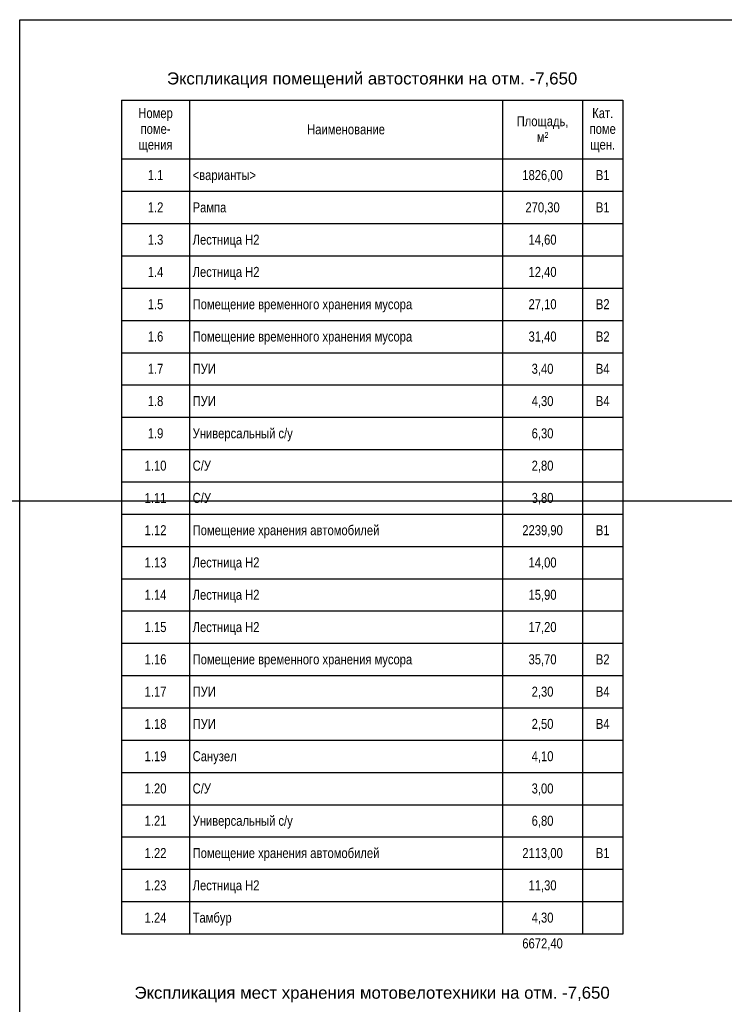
# Model space of a CAD drawing. Header units: millimetres. Extents: x -277772 to 277599, y -59564 to 282085.
# Tile 176 of 190: x 195999 to 213569, y 42913 to 67464. Entities that reach past the tile are written whole.
import ezdxf

# ---------------------------------------------------------------- set-up
doc = ezdxf.new("R2010")
doc.units = ezdxf.units.MM
doc.layers.add('UNPLOTTED', color=2, linetype='Continuous', plot=False)
doc.styles.add('Arial', font='arial.ttf', dxfattribs={"width": 0.8, "height": 350})
doc.styles.add('Arial_4', font='arial.ttf', dxfattribs={"height": 3})

# ---------------------------------------------------------------- blocks, each defined once
blk = doc.blocks.new('A$C5a34e52e')
for p, q in [((8.29, 520.82), (8.29, 506.06)), ((8.29, 520.82), (133.29, 520.82)), ((25.29, 520.82), (25.29, 506.06)), ((103.29, 520.82), (103.29, 506.06)), ((123.29, 520.82), (123.29, 506.06)), ((133.29, 520.82), (133.29, 506.06)), ((133.29, 520.82), (133.29, 506.06)), ((25.29, 506.06), (8.29, 506.06)), ((8.29, 506.06), (8.29, 498.01)), ((103.29, 506.06), (25.29, 506.06)), ((25.29, 506.06), (25.29, 498.01)), ((123.29, 506.06), (103.29, 506.06)), ((103.29, 506.06), (103.29, 498.01)), ((133.29, 506.06), (123.29, 506.06)), ((123.29, 506.06), (123.29, 498.01)), ((133.29, 506.06), (133.29, 506.06)), ((133.29, 506.06), (133.29, 498.01)), ((133.29, 506.06), (133.29, 498.01)), ((25.29, 498.01), (8.29, 498.01)), ((8.29, 498.01), (8.29, 489.96)), ((103.29, 498.01), (25.29, 498.01)), ((25.29, 498.01), (25.29, 489.96)), ((123.29, 498.01), (103.29, 498.01)), ((103.29, 498.01), (103.29, 489.96)), ((133.29, 498.01), (123.29, 498.01)), ((123.29, 498.01), (123.29, 489.96)), ((133.29, 498.01), (133.29, 498.01)), ((133.29, 498.01), (133.29, 489.96)), ((133.29, 498.01), (133.29, 489.96)), ((25.29, 489.96), (8.29, 489.96)), ((8.29, 489.96), (8.29, 481.91)), ((103.29, 489.96), (25.29, 489.96)), ((25.29, 489.96), (25.29, 481.91)), ((123.29, 489.96), (103.29, 489.96)), ((103.29, 489.96), (103.29, 481.91)), ((133.29, 489.96), (123.29, 489.96)), ((123.29, 489.96), (123.29, 481.91)), ((133.29, 489.96), (133.29, 489.96)), ((133.29, 489.96), (133.29, 481.91)), ((133.29, 489.96), (133.29, 481.91)), ((25.29, 481.91), (8.29, 481.91)), ((8.29, 481.91), (8.29, 473.86)), ((103.29, 481.91), (25.29, 481.91)), ((25.29, 481.91), (25.29, 473.86)), ((123.29, 481.91), (103.29, 481.91)), ((103.29, 481.91), (103.29, 473.86)), ((133.29, 481.91), (123.29, 481.91)), ((123.29, 481.91), (123.29, 473.86)), ((133.29, 481.91), (133.29, 481.91)), ((133.29, 481.91), (133.29, 473.86)), ((133.29, 481.91), (133.29, 473.86)), ((25.29, 473.86), (8.29, 473.86)), ((8.29, 473.86), (8.29, 465.81)), ((103.29, 473.86), (25.29, 473.86)), ((25.29, 473.86), (25.29, 465.81)), ((123.29, 473.86), (103.29, 473.86)), ((103.29, 473.86), (103.29, 465.81)), ((133.29, 473.86), (123.29, 473.86)), ((123.29, 473.86), (123.29, 465.81)), ((133.29, 473.86), (133.29, 473.86)), ((133.29, 473.86), (133.29, 465.81)), ((133.29, 473.86), (133.29, 465.81)), ((25.29, 465.81), (8.29, 465.81)), ((8.29, 465.81), (8.29, 457.76)), ((103.29, 465.81), (25.29, 465.81)), ((25.29, 465.81), (25.29, 457.76)), ((123.29, 465.81), (103.29, 465.81)), ((103.29, 465.81), (103.29, 457.76)), ((133.29, 465.81), (123.29, 465.81)), ((123.29, 465.81), (123.29, 457.76)), ((133.29, 465.81), (133.29, 465.81)), ((133.29, 465.81), (133.29, 457.76)), ((133.29, 465.81), (133.29, 457.76)), ((25.29, 457.76), (8.29, 457.76)), ((8.29, 457.76), (8.29, 449.71)), ((103.29, 457.76), (25.29, 457.76)), ((25.29, 457.76), (25.29, 449.71)), ((123.29, 457.76), (103.29, 457.76)), ((103.29, 457.76), (103.29, 449.71)), ((133.29, 457.76), (123.29, 457.76)), ((123.29, 457.76), (123.29, 449.71)), ((133.29, 457.76), (133.29, 457.76)), ((133.29, 457.76), (133.29, 449.71)), ((133.29, 457.76), (133.29, 449.71)), ((25.29, 449.71), (8.29, 449.71)), ((8.29, 449.71), (8.29, 441.66)), ((103.29, 449.71), (25.29, 449.71)), ((25.29, 449.71), (25.29, 441.66)), ((123.29, 449.71), (103.29, 449.71)), ((103.29, 449.71), (103.29, 441.66)), ((133.29, 449.71), (123.29, 449.71)), ((123.29, 449.71), (123.29, 441.66)), ((133.29, 449.71), (133.29, 449.71)), ((133.29, 449.71), (133.29, 441.66)), ((133.29, 449.71), (133.29, 441.66)), ((25.29, 441.66), (8.29, 441.66)), ((8.29, 441.66), (8.29, 433.61)), ((103.29, 441.66), (25.29, 441.66)), ((25.29, 441.66), (25.29, 433.61)), ((123.29, 441.66), (103.29, 441.66)), ((103.29, 441.66), (103.29, 433.61)), ((133.29, 441.66), (123.29, 441.66)), ((123.29, 441.66), (123.29, 433.61)), ((133.29, 441.66), (133.29, 441.66)), ((133.29, 441.66), (133.29, 433.61)), ((133.29, 441.66), (133.29, 433.61)), ((25.29, 433.61), (8.29, 433.61)), ((8.29, 433.61), (8.29, 425.56)), ((103.29, 433.61), (25.29, 433.61)), ((25.29, 433.61), (25.29, 425.56)), ((123.29, 433.61), (103.29, 433.61)), ((103.29, 433.61), (103.29, 425.56)), ((133.29, 433.61), (123.29, 433.61)), ((123.29, 433.61), (123.29, 425.56)), ((133.29, 433.61), (133.29, 433.61)), ((133.29, 433.61), (133.29, 425.56)), ((133.29, 433.61), (133.29, 425.56)), ((25.29, 425.56), (8.29, 425.56)), ((8.29, 425.56), (8.29, 417.51)), ((103.29, 425.56), (25.29, 425.56)), ((25.29, 425.56), (25.29, 417.51)), ((123.29, 425.56), (103.29, 425.56)), ((103.29, 425.56), (103.29, 417.51)), ((133.29, 425.56), (123.29, 425.56)), ((123.29, 425.56), (123.29, 417.51)), ((133.29, 425.56), (133.29, 425.56)), ((133.29, 425.56), (133.29, 417.51)), ((133.29, 425.56), (133.29, 417.51)), ((25.29, 417.51), (8.29, 417.51)), ((8.29, 417.51), (8.29, 409.46)), ((103.29, 417.51), (25.29, 417.51)), ((25.29, 417.51), (25.29, 409.46)), ((123.29, 417.51), (103.29, 417.51)), ((103.29, 417.51), (103.29, 409.46)), ((133.29, 417.51), (123.29, 417.51)), ((123.29, 417.51), (123.29, 409.46)), ((133.29, 417.51), (133.29, 417.51)), ((133.29, 417.51), (133.29, 409.46)), ((133.29, 417.51), (133.29, 409.46)), ((25.29, 409.46), (8.29, 409.46)), ((8.29, 409.46), (8.29, 401.41)), ((103.29, 409.46), (25.29, 409.46)), ((25.29, 409.46), (25.29, 401.41)), ((123.29, 409.46), (103.29, 409.46)), ((103.29, 409.46), (103.29, 401.41)), ((133.29, 409.46), (123.29, 409.46)), ((123.29, 409.46), (123.29, 401.41)), ((133.29, 409.46), (133.29, 409.46)), ((133.29, 409.46), (133.29, 401.41)), ((133.29, 409.46), (133.29, 401.41)), ((25.29, 401.41), (8.29, 401.41)), ((8.29, 401.41), (8.29, 393.36)), ((103.29, 401.41), (25.29, 401.41)), ((25.29, 401.41), (25.29, 393.36)), ((123.29, 401.41), (103.29, 401.41)), ((103.29, 401.41), (103.29, 393.36)), ((133.29, 401.41), (123.29, 401.41)), ((123.29, 401.41), (123.29, 393.36)), ((133.29, 401.41), (133.29, 401.41)), ((133.29, 401.41), (133.29, 393.36)), ((133.29, 401.41), (133.29, 393.36)), ((25.29, 393.36), (8.29, 393.36)), ((8.29, 393.36), (8.29, 385.31)), ((103.29, 393.36), (25.29, 393.36)), ((25.29, 393.36), (25.29, 385.31)), ((123.29, 393.36), (103.29, 393.36)), ((103.29, 393.36), (103.29, 385.31)), ((133.29, 393.36), (123.29, 393.36)), ((123.29, 393.36), (123.29, 385.31)), ((133.29, 393.36), (133.29, 393.36)), ((133.29, 393.36), (133.29, 385.31)), ((133.29, 393.36), (133.29, 385.31)), ((25.29, 385.31), (8.29, 385.31)), ((8.29, 385.31), (8.29, 377.26)), ((103.29, 385.31), (25.29, 385.31)), ((25.29, 385.31), (25.29, 377.26)), ((123.29, 385.31), (103.29, 385.31)), ((103.29, 385.31), (103.29, 377.26)), ((133.29, 385.31), (123.29, 385.31)), ((123.29, 385.31), (123.29, 377.26)), ((133.29, 385.31), (133.29, 385.31)), ((133.29, 385.31), (133.29, 377.26)), ((133.29, 385.31), (133.29, 377.26)), ((25.29, 377.26), (8.29, 377.26)), ((8.29, 377.26), (8.29, 369.21)), ((103.29, 377.26), (25.29, 377.26)), ((25.29, 377.26), (25.29, 369.21)), ((123.29, 377.26), (103.29, 377.26)), ((103.29, 377.26), (103.29, 369.21)), ((133.29, 377.26), (123.29, 377.26)), ((123.29, 377.26), (123.29, 369.21)), ((133.29, 377.26), (133.29, 377.26)), ((133.29, 377.26), (133.29, 369.21)), ((133.29, 377.26), (133.29, 369.21)), ((25.29, 369.21), (8.29, 369.21)), ((8.29, 369.21), (8.29, 361.16)), ((103.29, 369.21), (25.29, 369.21)), ((25.29, 369.21), (25.29, 361.16)), ((123.29, 369.21), (103.29, 369.21)), ((103.29, 369.21), (103.29, 361.16)), ((133.29, 369.21), (123.29, 369.21)), ((123.29, 369.21), (123.29, 361.16)), ((133.29, 369.21), (133.29, 369.21)), ((133.29, 369.21), (133.29, 361.16)), ((133.29, 369.21), (133.29, 361.16)), ((25.29, 361.16), (8.29, 361.16)), ((8.29, 361.16), (8.29, 353.11)), ((103.29, 361.16), (25.29, 361.16)), ((25.29, 361.16), (25.29, 353.11)), ((123.29, 361.16), (103.29, 361.16)), ((103.29, 361.16), (103.29, 353.11)), ((133.29, 361.16), (123.29, 361.16)), ((123.29, 361.16), (123.29, 353.11)), ((133.29, 361.16), (133.29, 361.16)), ((133.29, 361.16), (133.29, 353.11)), ((133.29, 361.16), (133.29, 353.11)), ((25.29, 353.11), (8.29, 353.11)), ((8.29, 353.11), (8.29, 345.06)), ((103.29, 353.11), (25.29, 353.11)), ((25.29, 353.11), (25.29, 345.06)), ((123.29, 353.11), (103.29, 353.11)), ((103.29, 353.11), (103.29, 345.06)), ((133.29, 353.11), (123.29, 353.11)), ((123.29, 353.11), (123.29, 345.06)), ((133.29, 353.11), (133.29, 353.11)), ((133.29, 353.11), (133.29, 345.06)), ((133.29, 353.11), (133.29, 345.06)), ((25.29, 345.06), (8.29, 345.06)), ((8.29, 345.06), (8.29, 337.01)), ((103.29, 345.06), (25.29, 345.06)), ((25.29, 345.06), (25.29, 337.01)), ((123.29, 345.06), (103.29, 345.06)), ((103.29, 345.06), (103.29, 337.01)), ((133.29, 345.06), (123.29, 345.06)), ((123.29, 345.06), (123.29, 337.01)), ((133.29, 345.06), (133.29, 345.06)), ((133.29, 345.06), (133.29, 337.01)), ((133.29, 345.06), (133.29, 337.01)), ((25.29, 337.01), (8.29, 337.01)), ((8.29, 337.01), (8.29, 328.96)), ((103.29, 337.01), (25.29, 337.01)), ((25.29, 337.01), (25.29, 328.96)), ((123.29, 337.01), (103.29, 337.01)), ((103.29, 337.01), (103.29, 328.96)), ((133.29, 337.01), (123.29, 337.01)), ((123.29, 337.01), (123.29, 328.96)), ((133.29, 337.01), (133.29, 337.01)), ((133.29, 337.01), (133.29, 328.96)), ((133.29, 337.01), (133.29, 328.96)), ((25.29, 328.96), (8.29, 328.96)), ((8.29, 328.96), (8.29, 320.91)), ((103.29, 328.96), (25.29, 328.96)), ((25.29, 328.96), (25.29, 320.91)), ((123.29, 328.96), (103.29, 328.96)), ((103.29, 328.96), (103.29, 320.91)), ((133.29, 328.96), (123.29, 328.96)), ((123.29, 328.96), (123.29, 320.91)), ((133.29, 328.96), (133.29, 328.96)), ((133.29, 328.96), (133.29, 320.91)), ((133.29, 328.96), (133.29, 320.91)), ((25.29, 320.91), (8.29, 320.91)), ((8.29, 320.91), (8.29, 312.86)), ((103.29, 320.91), (25.29, 320.91)), ((25.29, 320.91), (25.29, 312.86)), ((123.29, 320.91), (103.29, 320.91)), ((103.29, 320.91), (103.29, 312.86)), ((133.29, 320.91), (123.29, 320.91)), ((123.29, 320.91), (123.29, 312.86)), ((133.29, 320.91), (133.29, 320.91)), ((133.29, 320.91), (133.29, 312.86)), ((133.29, 320.91), (133.29, 312.86)), ((25.29, 312.86), (8.29, 312.86)), ((103.29, 312.86), (25.29, 312.86)), ((123.29, 312.86), (103.29, 312.86)), ((133.29, 312.86), (123.29, 312.86)), ((133.29, 312.86), (133.29, 312.86))]:
    blk.add_line(p, q)
at = {"line_spacing_factor": 0.941778}
for s, insert, char_height, width, attachment_point, style in [('Экспликация помещений автостоянки на отм. -7,650', (70.79, 527.72), 3, 122.2628, 2, 'Arial_4'), ('Номер\\Pпоме-\\Pщения', (16.79, 518.83), 2.5, 12.8552, 2, 'Arial'), ('Кат.\\Pпоме\\Pщен.', (128.29, 518.83), 2.5, 9.7944, 2, 'Arial'), ('Площадь,\\Pм\\fArial|b0|i0|c238|p34|;²', (113.29, 516.81), 2.5, 19.2521, 2, 'Arial'), ('Наименование', (64.29, 514.78), 2.5, 28.9547, 2, 'Arial'), ('1.1', (16.79, 503.38), 2.5, 5.8154, 2, 'Arial'), ('1826,00', (113.29, 503.38), 2.5, 15.1201, 2, 'Arial'), ('В1', (128.29, 503.38), 2.5, 5.1115, 2, 'Arial'), ('<варианты>', (26.04, 503.38), 2.5, 23.5372, 1, 'Arial'), ('1.2', (16.79, 495.33), 2.5, 5.8154, 2, 'Arial'), ('Рампа', (26.04, 495.33), 2.5, 12.5797, 1, 'Arial'), ('270,30', (113.29, 495.33), 2.5, 12.7939, 2, 'Arial'), ('В1', (128.29, 495.33), 2.5, 5.1115, 2, 'Arial'), ('1.3', (16.79, 487.28), 2.5, 5.8154, 2, 'Arial'), ('Лестница Н2', (26.04, 487.28), 2.5, 24.8533, 1, 'Arial'), ('14,60', (113.29, 487.28), 2.5, 10.4678, 2, 'Arial'), ('1.4', (16.79, 479.23), 2.5, 5.8154, 2, 'Arial'), ('Лестница Н2', (26.04, 479.23), 2.5, 24.8533, 1, 'Arial'), ('12,40', (113.29, 479.23), 2.5, 10.4678, 2, 'Arial'), ('1.5', (16.79, 471.18), 2.5, 5.8154, 2, 'Arial'), ('Помещение временного хранения мусора', (26.04, 471.18), 2.5, 81.7221, 1, 'Arial'), ('27,10', (113.29, 471.18), 2.5, 10.4678, 2, 'Arial'), ('В2', (128.29, 471.18), 2.5, 5.1115, 2, 'Arial'), ('1.6', (16.79, 463.13), 2.5, 5.8154, 2, 'Arial'), ('Помещение временного хранения мусора', (26.04, 463.13), 2.5, 81.7221, 1, 'Arial'), ('31,40', (113.29, 463.13), 2.5, 10.4678, 2, 'Arial'), ('В2', (128.29, 463.13), 2.5, 5.1115, 2, 'Arial'), ('1.7', (16.79, 455.08), 2.5, 5.8154, 2, 'Arial'), ('ПУИ', (26.04, 455.08), 2.5, 8.6313, 1, 'Arial'), ('3,40', (113.29, 455.08), 2.5, 8.1416, 2, 'Arial'), ('В4', (128.29, 455.08), 2.5, 5.1115, 2, 'Arial'), ('1.8', (16.79, 447.03), 2.5, 5.8154, 2, 'Arial'), ('ПУИ', (26.04, 447.03), 2.5, 8.6313, 1, 'Arial'), ('4,30', (113.29, 447.03), 2.5, 8.1416, 2, 'Arial'), ('В4', (128.29, 447.03), 2.5, 5.1115, 2, 'Arial'), ('1.9', (16.79, 438.98), 2.5, 5.8154, 2, 'Arial'), ('Универсальный с/у', (26.04, 438.98), 2.5, 37.1269, 1, 'Arial'), ('6,30', (113.29, 438.98), 2.5, 8.1416, 2, 'Arial'), ('1.10', (16.79, 430.93), 2.5, 8.1416, 2, 'Arial'), ('С/У', (26.04, 430.93), 2.5, 6.7949, 1, 'Arial'), ('2,80', (113.29, 430.93), 2.5, 8.1416, 2, 'Arial'), ('1.11', (16.79, 422.88), 2.5, 8.1416, 2, 'Arial'), ('С/У', (26.04, 422.88), 2.5, 6.7949, 1, 'Arial'), ('3,80', (113.29, 422.88), 2.5, 8.1416, 2, 'Arial'), ('Помещение хранения автомобилей', (26.04, 414.83), 2.5, 69.5403, 1, 'Arial'), ('1.12', (16.79, 414.83), 2.5, 8.1416, 2, 'Arial'), ('2239,90', (113.29, 414.83), 2.5, 15.1201, 2, 'Arial'), ('В1', (128.29, 414.83), 2.5, 5.1115, 2, 'Arial'), ('1.13', (16.79, 406.78), 2.5, 8.1416, 2, 'Arial'), ('Лестница Н2', (26.04, 406.78), 2.5, 24.8533, 1, 'Arial'), ('14,00', (113.29, 406.78), 2.5, 10.4678, 2, 'Arial'), ('1.14', (16.79, 398.73), 2.5, 8.1416, 2, 'Arial'), ('Лестница Н2', (26.04, 398.73), 2.5, 24.8533, 1, 'Arial'), ('15,90', (113.29, 398.73), 2.5, 10.4678, 2, 'Arial'), ('1.15', (16.79, 390.68), 2.5, 8.1416, 2, 'Arial'), ('Лестница Н2', (26.04, 390.68), 2.5, 24.8533, 1, 'Arial'), ('17,20', (113.29, 390.68), 2.5, 10.4678, 2, 'Arial'), ('1.16', (16.79, 382.63), 2.5, 8.1416, 2, 'Arial'), ('Помещение временного хранения мусора', (26.04, 382.63), 2.5, 81.7221, 1, 'Arial'), ('35,70', (113.29, 382.63), 2.5, 10.4678, 2, 'Arial'), ('В2', (128.29, 382.63), 2.5, 5.1115, 2, 'Arial'), ('1.17', (16.79, 374.58), 2.5, 8.1416, 2, 'Arial'), ('ПУИ', (26.04, 374.58), 2.5, 8.6313, 1, 'Arial'), ('2,30', (113.29, 374.58), 2.5, 8.1416, 2, 'Arial'), ('В4', (128.29, 374.58), 2.5, 5.1115, 2, 'Arial'), ('1.18', (16.79, 366.53), 2.5, 8.1416, 2, 'Arial'), ('ПУИ', (26.04, 366.53), 2.5, 8.6313, 1, 'Arial'), ('2,50', (113.29, 366.53), 2.5, 8.1416, 2, 'Arial'), ('В4', (128.29, 366.53), 2.5, 5.1115, 2, 'Arial'), ('1.19', (16.79, 358.48), 2.5, 8.1416, 2, 'Arial'), ('Санузел', (26.04, 358.48), 2.5, 16.2526, 1, 'Arial'), ('4,10', (113.29, 358.48), 2.5, 8.1416, 2, 'Arial'), ('1.20', (16.79, 350.43), 2.5, 8.1416, 2, 'Arial'), ('С/У', (26.04, 350.43), 2.5, 6.7949, 1, 'Arial'), ('3,00', (113.29, 350.43), 2.5, 8.1416, 2, 'Arial'), ('1.21', (16.79, 342.38), 2.5, 8.1416, 2, 'Arial'), ('Универсальный с/у', (26.04, 342.38), 2.5, 37.1269, 1, 'Arial'), ('6,80', (113.29, 342.38), 2.5, 8.1416, 2, 'Arial'), ('1.22', (16.79, 334.33), 2.5, 8.1416, 2, 'Arial'), ('Помещение хранения автомобилей', (26.04, 334.33), 2.5, 69.5403, 1, 'Arial'), ('2113,00', (113.29, 334.33), 2.5, 15.1201, 2, 'Arial'), ('В1', (128.29, 334.33), 2.5, 5.1115, 2, 'Arial'), ('1.23', (16.79, 326.28), 2.5, 8.1416, 2, 'Arial'), ('Лестница Н2', (26.04, 326.28), 2.5, 24.8533, 1, 'Arial'), ('11,30', (113.29, 326.28), 2.5, 10.4678, 2, 'Arial'), ('1.24', (16.79, 318.23), 2.5, 8.1416, 2, 'Arial'), ('Тамбур', (26.04, 318.23), 2.5, 14.4468, 1, 'Arial'), ('4,30', (113.29, 318.23), 2.5, 8.1416, 2, 'Arial'), ('6672,40', (113.29, 311.8), 2.5, 15.1201, 2, 'Arial'), ('Экспликация мест хранения мотовелотехники на отм. -7,650', (70.79, 299.76), 3, 141.581, 2, 'Arial_4')]:
    blk.add_mtext(s, dxfattribs=dict(at, insert=insert, char_height=char_height, width=width, attachment_point=attachment_point, style=style))
blk = doc.blocks.new('*U61')
at = {"color": 0}
blk.add_lwpolyline([(0, 584), (0, 0), (-816, 0), (-816, 584)], close=True, dxfattribs=at)

msp = doc.modelspace()

# ---------------------------------------------------------------- linework, layer by layer
at = {"layer": 'UNPLOTTED', "color": 1, "ltscale": 100}
msp.add_xline((-94774, 55468), (1, 0), dxfattribs=at)

# ---------------------------------------------------------------- block references
at = {"xscale": 100, "yscale": 100, "zscale": 100}
msp.add_blockref('A$C5a34e52e', (197708, 13377), dxfattribs=at)
at = {"layer": 'UNPLOTTED', "xscale": 100, "yscale": 100, "zscale": 100}
msp.add_blockref('*U61', (277599, 9064), dxfattribs=at)

doc.saveas('drawing.dxf')
